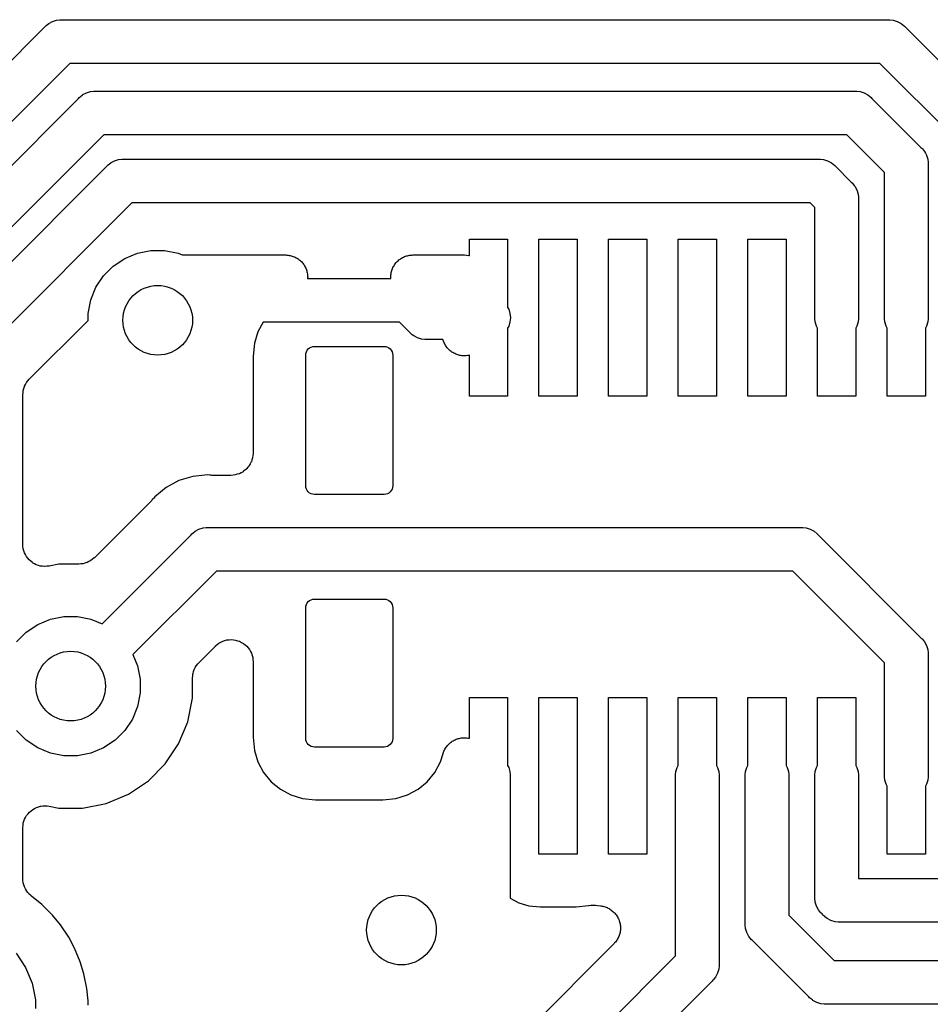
# Model space of a CAD drawing. Extents: x 59.7 to 90.8, y -72.3 to -46.6.
# Tile 7 of 10: x 70.7 to 75.9, y -52.2 to -46.6. Entities that reach past the tile are written whole.
import ezdxf

# ---------------------------------------------------------------- set-up
doc = ezdxf.new("R2010")
doc.units = 0
doc.header["$MEASUREMENT"] = 0
doc.layers.add('BLACK', color=7, linetype='CONTINUOUS')

msp = doc.modelspace()

# ---------------------------------------------------------------- linework, layer by layer
at = {"layer": 'BLACK', "linetype": 'CONTINUOUS'}
for p, q in [((68.716, -48.751), (70.851, -46.6159)), ((70.851, -46.6159), (70.8549, -46.6112)), ((70.8549, -46.6112), (70.8597, -46.6073)), ((70.8597, -46.6073), (70.874, -46.5956)), ((70.8597, -46.6073), (70.8597, -46.6073)), ((70.874, -46.5956), (70.8957, -46.584)), ((70.874, -46.5956), (70.874, -46.5956)), ((70.874, -46.5956), (70.874, -46.5956)), ((70.8957, -46.584), (70.9192, -46.5768)), ((70.9192, -46.5768), (70.9376, -46.575)), ((70.9376, -46.575), (70.9437, -46.5744)), ((70.9376, -46.575), (70.9376, -46.575)), ((70.9437, -46.5744), (70.9499, -46.575)), ((70.9499, -46.575), (75.6939, -46.575)), ((75.6939, -46.575), (75.7, -46.5744)), ((75.7, -46.5744), (75.7061, -46.575)), ((75.7061, -46.575), (75.7061, -46.575)), ((75.7061, -46.575), (75.7245, -46.5768)), ((75.7245, -46.5768), (75.7481, -46.584)), ((75.7481, -46.584), (75.7698, -46.5956)), ((75.7698, -46.5956), (75.7888, -46.6112)), ((75.7888, -46.6112), (75.7927, -46.616)), ((75.7927, -46.616), (76.2841, -47.1073)), ((70.9955, -46.825), (68.925, -48.8955)), ((75.6482, -46.825), (70.9955, -46.825)), ((76.075, -47.2518), (75.6482, -46.825)), ((71.0457, -47.0259), (71.0496, -47.0212)), ((71.0496, -47.0212), (71.0544, -47.0173)), ((71.0544, -47.0173), (71.0687, -47.0056)), ((71.0544, -47.0173), (71.0544, -47.0173)), ((71.0687, -47.0056), (71.0708, -47.0044)), ((71.0708, -47.0044), (71.0904, -46.9939)), ((71.0904, -46.9939), (71.114, -46.9868)), ((71.114, -46.9868), (71.1323, -46.985)), ((71.1323, -46.985), (71.1385, -46.9844)), ((71.1323, -46.985), (71.1323, -46.985)), ((71.1385, -46.9844), (71.1446, -46.985)), ((71.1446, -46.985), (75.5039, -46.985)), ((75.5039, -46.985), (75.51, -46.9844)), ((75.51, -46.9844), (75.5161, -46.985)), ((75.5161, -46.985), (75.5161, -46.985)), ((75.5161, -46.985), (75.5345, -46.9868)), ((75.5345, -46.9868), (75.5581, -46.9939)), ((75.5581, -46.9939), (75.5798, -47.0056)), ((75.5798, -47.0056), (75.5988, -47.0212)), ((75.5988, -47.0212), (75.6027, -47.0259)), ((69.516, -48.5557), (71.0457, -47.0259)), ((75.6027, -47.0259), (75.8841, -47.3073)), ((71.1902, -47.235), (69.725, -48.7002)), ((75.4582, -47.235), (71.1902, -47.235)), ((75.675, -47.4518), (75.4582, -47.235)), ((75.8841, -47.3073), (75.8888, -47.3112)), ((75.8888, -47.3112), (75.8927, -47.3159)), ((75.8927, -47.3159), (75.8927, -47.3159)), ((75.8927, -47.3159), (75.9044, -47.3302)), ((75.9044, -47.3302), (75.9103, -47.3411)), ((75.9103, -47.3411), (75.916, -47.3519)), ((75.916, -47.3519), (75.9232, -47.3755)), ((70.216, -48.4073), (71.2073, -47.4159)), ((71.2073, -47.4159), (71.2112, -47.4112)), ((71.2112, -47.4112), (71.2159, -47.4073)), ((71.2159, -47.4073), (71.2302, -47.3956)), ((71.2159, -47.4073), (71.2159, -47.4073)), ((71.2302, -47.3956), (71.2334, -47.3939)), ((71.2334, -47.3939), (71.2519, -47.384)), ((71.2519, -47.384), (71.2755, -47.3768)), ((71.2755, -47.3768), (71.2939, -47.375)), ((71.2939, -47.375), (71.3, -47.3744)), ((71.2939, -47.375), (71.2939, -47.375)), ((71.3, -47.3744), (71.3061, -47.375)), ((71.3061, -47.375), (75.2939, -47.375)), ((75.2939, -47.375), (75.3, -47.3744)), ((75.3, -47.3744), (75.3061, -47.375)), ((75.3061, -47.375), (75.3061, -47.375)), ((75.3061, -47.375), (75.3245, -47.3768)), ((75.3245, -47.3768), (75.3481, -47.384)), ((75.3481, -47.384), (75.3698, -47.3956)), ((75.3698, -47.3956), (75.3888, -47.4112)), ((75.3888, -47.4112), (75.3927, -47.416)), ((75.3927, -47.416), (75.4841, -47.5073)), ((75.9232, -47.3755), (75.925, -47.3939)), ((75.925, -47.3939), (75.925, -47.3939)), ((75.925, -47.3939), (75.9256, -47.4)), ((75.9256, -47.4), (75.925, -47.4061)), ((75.925, -47.4061), (75.925, -48.2911)), ((75.675, -48.2911), (75.675, -47.4518)), ((75.4841, -47.5073), (75.4888, -47.5112)), ((75.4888, -47.5112), (75.4927, -47.5159)), ((75.4927, -47.5159), (75.4927, -47.5159)), ((75.4927, -47.5159), (75.5006, -47.5256)), ((75.5006, -47.5256), (75.5044, -47.5302)), ((75.5044, -47.5302), (75.516, -47.5519)), ((75.516, -47.5519), (75.5232, -47.5755)), ((75.5232, -47.5755), (75.525, -47.5939)), ((71.3518, -47.625), (70.425, -48.5518)), ((75.2482, -47.625), (71.3518, -47.625)), ((75.275, -47.6518), (75.2482, -47.625)), ((75.525, -47.5939), (75.525, -47.5939)), ((75.525, -47.5939), (75.5256, -47.6)), ((75.5256, -47.6), (75.525, -47.6061)), ((75.525, -47.6061), (75.525, -48.2911)), ((75.275, -48.2911), (75.275, -47.6518)), ((73.29, -47.9286), (73.29, -47.835)), ((73.29, -47.835), (73.51, -47.835)), ((73.51, -47.835), (73.51, -48.2256)), ((73.69, -48.735), (73.69, -47.835)), ((73.69, -47.835), (73.91, -47.835)), ((73.91, -47.835), (73.91, -48.735)), ((74.09, -48.735), (74.09, -47.835)), ((74.09, -47.835), (74.31, -47.835)), ((74.31, -47.835), (74.31, -48.735)), ((74.49, -48.735), (74.49, -47.835)), ((74.49, -47.835), (74.71, -47.835)), ((74.71, -47.835), (74.71, -48.735)), ((74.89, -48.735), (74.89, -47.835)), ((74.89, -47.835), (75.11, -47.835)), ((75.11, -47.835), (75.11, -48.735)), ((71.3105, -47.9455), (71.3833, -47.9154)), ((71.3833, -47.9154), (71.4606, -47.9)), ((71.4606, -47.9), (71.5394, -47.9)), ((71.5394, -47.9), (71.6167, -47.9154)), ((71.6167, -47.9154), (71.6399, -47.925)), ((71.6399, -47.925), (72.2345, -47.925)), ((72.2345, -47.925), (72.2362, -47.925)), ((72.2362, -47.925), (72.2423, -47.9257)), ((72.2423, -47.9257), (72.2485, -47.9258)), ((72.2485, -47.9258), (72.2546, -47.9271)), ((72.2546, -47.9271), (72.2609, -47.9278)), ((72.2609, -47.9278), (72.2667, -47.9296)), ((72.929, -47.9304), (72.935, -47.9292)), ((72.935, -47.9292), (72.9409, -47.9274)), ((72.9409, -47.9274), (72.9471, -47.9268)), ((72.9471, -47.9268), (72.9533, -47.9256)), ((72.9533, -47.9256), (72.9594, -47.9256)), ((72.9594, -47.9256), (72.9655, -47.925)), ((72.9655, -47.925), (73.2609, -47.925)), ((73.2609, -47.925), (73.2618, -47.925)), ((73.2618, -47.925), (73.2618, -47.925)), ((73.2618, -47.925), (73.2619, -47.925)), ((73.2619, -47.925), (73.2627, -47.925)), ((73.2627, -47.925), (73.2746, -47.9263)), ((73.2746, -47.9263), (73.2865, -47.9276)), ((73.2865, -47.9276), (73.2869, -47.9277)), ((73.2869, -47.9277), (73.2873, -47.9278)), ((73.2873, -47.9278), (73.29, -47.9286)), ((71.245, -47.9893), (71.3105, -47.9455)), ((72.2667, -47.9296), (72.2727, -47.9309)), ((72.2727, -47.9309), (72.2785, -47.9334)), ((72.2785, -47.9334), (72.2845, -47.9353)), ((72.2845, -47.9353), (72.2899, -47.9382)), ((72.2899, -47.9382), (72.2955, -47.9406)), ((72.2955, -47.9406), (72.3007, -47.9442)), ((72.3007, -47.9442), (72.3062, -47.9472)), ((72.3062, -47.9472), (72.3109, -47.9512)), ((72.3109, -47.9512), (72.316, -47.9546)), ((72.316, -47.9546), (72.3204, -47.9591)), ((72.3204, -47.9591), (72.3252, -47.9631)), ((72.3252, -47.9631), (72.3291, -47.9679)), ((72.3291, -47.9679), (72.3333, -47.9723)), ((72.3333, -47.9723), (72.3368, -47.9776)), ((72.3368, -47.9776), (72.3407, -47.9825)), ((72.3407, -47.9825), (72.3436, -47.9879)), ((72.8573, -47.9864), (72.8602, -47.981)), ((72.8602, -47.981), (72.8642, -47.9761)), ((72.8642, -47.9761), (72.8678, -47.9709)), ((72.8678, -47.9709), (72.8721, -47.9666)), ((72.8721, -47.9666), (72.876, -47.9619)), ((72.876, -47.9619), (72.8809, -47.9579)), ((72.8809, -47.9579), (72.8854, -47.9535)), ((72.8854, -47.9535), (72.8905, -47.9501)), ((72.8905, -47.9501), (72.8952, -47.9462)), ((72.8952, -47.9462), (72.9008, -47.9433)), ((72.9008, -47.9433), (72.906, -47.9398)), ((72.906, -47.9398), (72.9117, -47.9375)), ((72.9117, -47.9375), (72.9171, -47.9346)), ((72.9171, -47.9346), (72.9232, -47.9328)), ((72.9232, -47.9328), (72.929, -47.9304)), ((71.1893, -48.045), (71.245, -47.9893)), ((72.3436, -47.9879), (72.3469, -47.993)), ((72.3469, -47.993), (72.3493, -47.9988)), ((72.3493, -47.9988), (72.3522, -48.0044)), ((72.3522, -48.0044), (72.354, -48.0103)), ((72.354, -48.0103), (72.3563, -48.016)), ((72.3563, -48.016), (72.3574, -48.0222)), ((72.3574, -48.0222), (72.3592, -48.0282)), ((72.3592, -48.0282), (72.3598, -48.0343)), ((72.3598, -48.0343), (72.3609, -48.0403)), ((72.3609, -48.0403), (72.3609, -48.0466)), ((72.8392, -48.0386), (72.8405, -48.0326)), ((72.8392, -48.0448), (72.8392, -48.0386)), ((72.8405, -48.0326), (72.8411, -48.0265)), ((72.8411, -48.0265), (72.843, -48.0204)), ((72.843, -48.0204), (72.8443, -48.0143)), ((72.8443, -48.0143), (72.8466, -48.0086)), ((72.8466, -48.0086), (72.8484, -48.0028)), ((72.8484, -48.0028), (72.8514, -47.9972)), ((72.8514, -47.9972), (72.8539, -47.9915)), ((72.8539, -47.9915), (72.8573, -47.9864)), ((71.1455, -48.1105), (71.1893, -48.045)), ((72.3615, -48.0529), (72.3608, -48.059)), ((72.3608, -48.059), (72.3608, -48.06)), ((72.3608, -48.06), (72.8391, -48.06)), ((72.3609, -48.0466), (72.3615, -48.0529)), ((72.8385, -48.0511), (72.8392, -48.0448)), ((72.8391, -48.0572), (72.8385, -48.0511)), ((72.8391, -48.06), (72.8391, -48.0572)), ((71.1154, -48.1833), (71.1455, -48.1105)), ((71.1, -48.2606), (71.1154, -48.1833)), ((71.1, -48.301), (71.1, -48.2606)), ((73.51, -48.2256), (73.516, -48.2369)), ((73.516, -48.2369), (73.5232, -48.2605)), ((73.5232, -48.2605), (73.5256, -48.285)), ((70.7622, -48.6388), (71.1, -48.301)), ((72.105, -48.31), (72.0753, -48.3655)), ((72.8882, -48.31), (72.105, -48.31)), ((72.9473, -48.3691), (72.8882, -48.31)), ((73.5232, -48.3095), (73.516, -48.3331)), ((73.5256, -48.285), (73.5232, -48.3095)), ((75.2768, -48.3095), (75.275, -48.2911)), ((75.284, -48.3331), (75.2768, -48.3095)), ((75.5232, -48.3095), (75.516, -48.3331)), ((75.525, -48.2911), (75.5232, -48.3095)), ((75.6768, -48.3095), (75.675, -48.2911)), ((75.684, -48.3331), (75.6768, -48.3095)), ((75.9232, -48.3095), (75.916, -48.3331)), ((75.925, -48.2911), (75.9232, -48.3095)), ((72.0753, -48.3655), (72.0553, -48.4314)), ((72.9512, -48.3738), (72.9473, -48.3691)), ((72.9559, -48.3777), (72.9512, -48.3738)), ((72.9623, -48.3829), (72.9559, -48.3777)), ((72.9559, -48.3777), (72.9559, -48.3777)), ((73.516, -48.3331), (73.51, -48.3444)), ((73.51, -48.3444), (73.51, -48.735)), ((75.29, -48.3444), (75.284, -48.3331)), ((75.29, -48.735), (75.29, -48.3444)), ((75.516, -48.3331), (75.51, -48.3444)), ((75.51, -48.3444), (75.51, -48.735)), ((75.69, -48.3444), (75.684, -48.3331)), ((75.69, -48.735), (75.69, -48.3444)), ((75.916, -48.3331), (75.91, -48.3444)), ((75.91, -48.3444), (75.91, -48.735)), ((72.0553, -48.4314), (72.0479, -48.5062)), ((72.9702, -48.3894), (72.9623, -48.3829)), ((72.9919, -48.401), (72.9702, -48.3894)), ((73.0155, -48.4082), (72.9919, -48.401)), ((73.0339, -48.41), (73.0155, -48.4082)), ((73.04, -48.4106), (73.0339, -48.41)), ((73.0339, -48.41), (73.0339, -48.41)), ((73.0461, -48.41), (73.04, -48.4106)), ((73.1382, -48.41), (73.0461, -48.41)), ((73.1394, -48.414), (73.1382, -48.41)), ((73.1417, -48.4196), (73.1394, -48.414)), ((73.1435, -48.4255), (73.1417, -48.4196)), ((73.1465, -48.4311), (73.1435, -48.4255)), ((73.1489, -48.4369), (73.1465, -48.4311)), ((73.1523, -48.442), (73.1489, -48.4369)), ((72.35, -48.5), (72.351, -48.4902)), ((72.351, -48.4902), (72.3538, -48.4809)), ((72.3538, -48.4809), (72.3584, -48.4722)), ((72.3584, -48.4722), (72.3646, -48.4646)), ((72.3646, -48.4646), (72.3722, -48.4584)), ((72.3722, -48.4584), (72.3809, -48.4538)), ((72.3809, -48.4538), (72.3902, -48.451)), ((72.3902, -48.451), (72.4, -48.45)), ((72.4, -48.45), (72.8, -48.45)), ((72.8, -48.45), (72.8098, -48.451)), ((72.8098, -48.451), (72.8191, -48.4538)), ((72.8191, -48.4538), (72.8278, -48.4584)), ((72.8278, -48.4584), (72.8354, -48.4646)), ((72.8354, -48.4646), (72.8416, -48.4722)), ((72.8416, -48.4722), (72.8462, -48.4809)), ((72.8462, -48.4809), (72.849, -48.4902)), ((72.849, -48.4902), (72.85, -48.5)), ((73.1552, -48.4474), (73.1523, -48.442)), ((73.1591, -48.4523), (73.1552, -48.4474)), ((73.1626, -48.4575), (73.1591, -48.4523)), ((73.1669, -48.4618), (73.1626, -48.4575)), ((73.1708, -48.4666), (73.1669, -48.4618)), ((73.1757, -48.4706), (73.1708, -48.4666)), ((73.1801, -48.4751), (73.1757, -48.4706)), ((73.1852, -48.4785), (73.1801, -48.4751)), ((73.1899, -48.4824), (73.1852, -48.4785)), ((73.1955, -48.4854), (73.1899, -48.4824)), ((73.2007, -48.4889), (73.1955, -48.4854)), ((73.2063, -48.4913), (73.2007, -48.4889)), ((73.2117, -48.4942), (73.2063, -48.4913)), ((73.2177, -48.496), (73.2117, -48.4942)), ((72.0479, -48.5062), (72.0479, -49.063)), ((72.35, -49.25), (72.35, -48.5)), ((72.85, -48.5), (72.85, -49.25)), ((73.2235, -48.4985), (73.2177, -48.496)), ((73.2295, -48.4997), (73.2235, -48.4985)), ((73.2354, -48.5015), (73.2295, -48.4997)), ((73.2417, -48.5022), (73.2354, -48.5015)), ((73.2478, -48.5034), (73.2417, -48.5022)), ((73.254, -48.5035), (73.2478, -48.5034)), ((73.26, -48.5041), (73.254, -48.5035)), ((73.2663, -48.5035), (73.26, -48.5041)), ((73.2726, -48.5036), (73.2663, -48.5035)), ((73.2786, -48.5024), (73.2726, -48.5036)), ((73.2847, -48.5019), (73.2786, -48.5024)), ((73.29, -48.5003), (73.2847, -48.5019)), ((73.29, -48.735), (73.29, -48.5003)), ((70.7409, -48.6683), (70.7465, -48.658)), ((70.7465, -48.658), (70.7469, -48.6575)), ((70.7469, -48.6575), (70.7472, -48.6569)), ((70.7472, -48.6569), (70.7548, -48.6479)), ((70.7548, -48.6479), (70.7622, -48.6388)), ((70.725, -48.7269), (70.7263, -48.7152)), ((70.7263, -48.7152), (70.7275, -48.7035)), ((70.7275, -48.7035), (70.7277, -48.7029)), ((70.7277, -48.7029), (70.7278, -48.7022)), ((70.7278, -48.7022), (70.7313, -48.691)), ((70.7313, -48.691), (70.7348, -48.6798)), ((70.7348, -48.6798), (70.7351, -48.6793)), ((70.7351, -48.6793), (70.7353, -48.6786)), ((70.7353, -48.6786), (70.7409, -48.6683)), ((70.725, -48.7282), (70.725, -48.7269)), ((70.725, -48.7286), (70.725, -48.7282)), ((70.725, -48.7282), (70.725, -48.7282)), ((70.725, -48.7282), (70.725, -48.7282)), ((70.725, -49.5862), (70.725, -48.7286)), ((73.51, -48.735), (73.29, -48.735)), ((73.91, -48.735), (73.69, -48.735)), ((74.31, -48.735), (74.09, -48.735)), ((74.71, -48.735), (74.49, -48.735)), ((75.11, -48.735), (74.89, -48.735)), ((75.51, -48.735), (75.29, -48.735)), ((75.91, -48.735), (75.69, -48.735)), ((72.0377, -49.113), (72.0319, -49.1234)), ((72.0378, -49.1126), (72.0377, -49.113)), ((72.038, -49.1122), (72.0378, -49.1126)), ((72.0415, -49.1008), (72.038, -49.1122)), ((72.0452, -49.0894), (72.0415, -49.1008)), ((72.0453, -49.0885), (72.0452, -49.089)), ((72.0452, -49.089), (72.0452, -49.0894)), ((72.0466, -49.0767), (72.0453, -49.0885)), ((72.0479, -49.0648), (72.0466, -49.0767)), ((72.0479, -49.063), (72.0479, -49.0638)), ((72.0479, -49.0638), (72.0479, -49.0639)), ((72.0479, -49.0639), (72.0479, -49.0639)), ((72.0479, -49.0639), (72.0479, -49.0648)), ((71.9905, -49.1693), (71.9799, -49.1748)), ((71.9908, -49.169), (71.9905, -49.1693)), ((71.9912, -49.1688), (71.9908, -49.169)), ((72.0005, -49.1612), (71.9912, -49.1688)), ((72.0098, -49.1537), (72.0005, -49.1612)), ((72.0101, -49.1534), (72.0098, -49.1537)), ((72.0104, -49.1531), (72.0101, -49.1534)), ((72.0181, -49.1439), (72.0104, -49.1531)), ((72.0257, -49.1347), (72.0181, -49.1439)), ((72.0259, -49.1344), (72.0257, -49.1347)), ((72.0262, -49.134), (72.0259, -49.1344)), ((72.0319, -49.1234), (72.0262, -49.134)), ((71.6216, -49.2204), (71.5478, -49.2599)), ((71.7017, -49.1961), (71.6216, -49.2204)), ((71.7703, -49.1894), (71.7017, -49.1961)), ((71.785, -49.1879), (71.7703, -49.1894)), ((71.7997, -49.1894), (71.785, -49.1879)), ((71.805, -49.1894), (71.7997, -49.1894)), ((71.8103, -49.19), (71.805, -49.1894)), ((71.8121, -49.19), (71.8103, -49.19)), ((71.9209, -49.19), (71.8121, -49.19)), ((71.9328, -49.1888), (71.9209, -49.19)), ((71.9447, -49.1877), (71.9328, -49.1888)), ((71.9452, -49.1876), (71.9447, -49.1877)), ((71.9456, -49.1876), (71.9452, -49.1876)), ((71.9571, -49.1841), (71.9456, -49.1876)), ((71.9685, -49.1807), (71.9571, -49.1841)), ((71.9689, -49.1805), (71.9685, -49.1807)), ((71.9693, -49.1804), (71.9689, -49.1805)), ((71.9799, -49.1748), (71.9693, -49.1804)), ((71.5478, -49.2599), (71.483, -49.313)), ((72.351, -49.2598), (72.35, -49.25)), ((72.3538, -49.2691), (72.351, -49.2598)), ((72.3584, -49.2778), (72.3538, -49.2691)), ((72.3646, -49.2854), (72.3584, -49.2778)), ((72.3722, -49.2916), (72.3646, -49.2854)), ((72.8354, -49.2854), (72.8278, -49.2916)), ((72.8416, -49.2778), (72.8354, -49.2854)), ((72.8462, -49.2691), (72.8416, -49.2778)), ((72.849, -49.2598), (72.8462, -49.2691)), ((72.85, -49.25), (72.849, -49.2598)), ((71.4653, -49.3336), (71.1362, -49.6628)), ((71.4687, -49.3295), (71.4653, -49.3336)), ((71.4726, -49.3258), (71.4687, -49.3295)), ((71.4737, -49.3244), (71.4726, -49.3258)), ((71.483, -49.313), (71.4737, -49.3244)), ((72.3809, -49.2962), (72.3722, -49.2916)), ((72.3902, -49.299), (72.3809, -49.2962)), ((72.4, -49.3), (72.3902, -49.299)), ((72.8, -49.3), (72.4, -49.3)), ((72.8098, -49.299), (72.8, -49.3)), ((72.8191, -49.2962), (72.8098, -49.299)), ((72.8278, -49.2916), (72.8191, -49.2962)), ((71.702, -49.5214), (71.7152, -49.5106)), ((71.7152, -49.5106), (71.7369, -49.4989)), ((71.7369, -49.4989), (71.7605, -49.4918)), ((71.7605, -49.4918), (71.7789, -49.49)), ((71.7789, -49.49), (71.785, -49.4894)), ((71.7789, -49.49), (71.7789, -49.49)), ((71.785, -49.4894), (71.7911, -49.49)), ((71.7911, -49.49), (75.1939, -49.49)), ((75.1939, -49.49), (75.2, -49.4894)), ((75.2, -49.4894), (75.2061, -49.49)), ((75.2061, -49.49), (75.2061, -49.49)), ((75.2061, -49.49), (75.2245, -49.4918)), ((75.2245, -49.4918), (75.2481, -49.4989)), ((75.2481, -49.4989), (75.2698, -49.5106)), ((75.2698, -49.5106), (75.2888, -49.5262)), ((71.1811, -50.0421), (71.6923, -49.5309)), ((71.6923, -49.5309), (71.6962, -49.5262)), ((71.6962, -49.5262), (71.702, -49.5214)), ((75.2888, -49.5262), (75.2927, -49.5309)), ((75.2927, -49.5309), (75.8841, -50.1223)), ((70.7262, -49.598), (70.725, -49.5862)), ((70.7273, -49.6101), (70.7262, -49.598)), ((70.7274, -49.6105), (70.7273, -49.6101)), ((70.7274, -49.6109), (70.7274, -49.6105)), ((70.7309, -49.6224), (70.7274, -49.6109)), ((70.7343, -49.6339), (70.7309, -49.6224)), ((70.7345, -49.6343), (70.7343, -49.6339)), ((70.7346, -49.6346), (70.7345, -49.6343)), ((70.7403, -49.6453), (70.7346, -49.6346)), ((70.7458, -49.6559), (70.7403, -49.6453)), ((70.746, -49.6562), (70.7458, -49.6559)), ((70.7462, -49.6565), (70.746, -49.6562)), ((70.7538, -49.6659), (70.7462, -49.6565)), ((70.7613, -49.6752), (70.7538, -49.6659)), ((70.7616, -49.6754), (70.7613, -49.6752)), ((70.7619, -49.6757), (70.7616, -49.6754)), ((70.7711, -49.6834), (70.7619, -49.6757)), ((71.1155, -49.6795), (71.1051, -49.6849)), ((71.116, -49.6791), (71.1155, -49.6795)), ((71.1166, -49.6788), (71.116, -49.6791)), ((71.1257, -49.6714), (71.1166, -49.6788)), ((71.1349, -49.664), (71.1257, -49.6714)), ((71.1358, -49.6631), (71.1349, -49.664)), ((71.1359, -49.6631), (71.1358, -49.6631)), ((71.1358, -49.6631), (71.1358, -49.6631)), ((71.1362, -49.6628), (71.1359, -49.6631)), ((70.7803, -49.6911), (70.7711, -49.6834)), ((70.7807, -49.6913), (70.7803, -49.6911)), ((70.781, -49.6915), (70.7807, -49.6913)), ((70.7915, -49.6972), (70.781, -49.6915)), ((70.8021, -49.703), (70.7915, -49.6972)), ((70.8024, -49.7031), (70.8021, -49.703)), ((70.8028, -49.7033), (70.8024, -49.7031)), ((70.8143, -49.7069), (70.8028, -49.7033)), ((70.8257, -49.7105), (70.8143, -49.7069)), ((70.8261, -49.7105), (70.8257, -49.7105)), ((70.8265, -49.7106), (70.8261, -49.7105)), ((70.8384, -49.7119), (70.8265, -49.7106)), ((70.8503, -49.7132), (70.8384, -49.7119)), ((70.8507, -49.7132), (70.8503, -49.7132)), ((70.8511, -49.7132), (70.8507, -49.7132)), ((70.863, -49.7122), (70.8511, -49.7132)), ((70.875, -49.7111), (70.863, -49.7122)), ((70.8758, -49.711), (70.875, -49.7111)), ((70.8768, -49.7108), (70.8758, -49.711)), ((70.8758, -49.711), (70.8758, -49.711)), ((70.8758, -49.711), (70.8758, -49.711)), ((70.9311, -49.7), (70.8768, -49.7108)), ((71.0464, -49.7), (70.9311, -49.7)), ((71.058, -49.6989), (71.0464, -49.7)), ((71.0697, -49.6978), (71.058, -49.6989)), ((71.0704, -49.6976), (71.0697, -49.6978)), ((71.071, -49.6976), (71.0704, -49.6976)), ((71.0822, -49.6942), (71.071, -49.6976)), ((71.0935, -49.6909), (71.0822, -49.6942)), ((71.0941, -49.6906), (71.0935, -49.6909)), ((71.0948, -49.6904), (71.0941, -49.6906)), ((71.1051, -49.6849), (71.0948, -49.6904)), ((71.8368, -49.74), (71.3579, -50.2189)), ((75.1482, -49.74), (71.8368, -49.74)), ((75.675, -50.2668), (75.1482, -49.74)), ((72.3722, -49.9084), (72.3809, -49.9038)), ((72.3809, -49.9038), (72.3902, -49.901)), ((72.3902, -49.901), (72.4, -49.9)), ((72.4, -49.9), (72.8, -49.9)), ((72.8, -49.9), (72.8098, -49.901)), ((72.8098, -49.901), (72.8191, -49.9038)), ((72.8191, -49.9038), (72.8278, -49.9084)), ((72.35, -49.95), (72.351, -49.9402)), ((72.35, -50.7), (72.35, -49.95)), ((72.351, -49.9402), (72.3538, -49.9309)), ((72.3538, -49.9309), (72.3584, -49.9222)), ((72.3584, -49.9222), (72.3646, -49.9146)), ((72.3646, -49.9146), (72.3722, -49.9084)), ((72.8278, -49.9084), (72.8354, -49.9146)), ((72.8354, -49.9146), (72.8416, -49.9222)), ((72.8416, -49.9222), (72.8462, -49.9309)), ((72.8462, -49.9309), (72.849, -49.9402)), ((72.849, -49.9402), (72.85, -49.95)), ((72.85, -49.95), (72.85, -50.7)), ((70.8105, -50.0455), (70.8833, -50.0154)), ((70.8833, -50.0154), (70.9606, -50)), ((70.9606, -50), (71.0394, -50)), ((71.0394, -50), (71.1167, -50.0154)), ((71.1167, -50.0154), (71.1811, -50.0421)), ((70.745, -50.0893), (70.8105, -50.0455)), ((70.6893, -50.145), (70.745, -50.0893)), ((71.9098, -50.1338), (71.9218, -50.1327)), ((71.9218, -50.1327), (71.922, -50.1327)), ((71.922, -50.1327), (71.9223, -50.1327)), ((71.9223, -50.1327), (71.9345, -50.134)), ((75.8841, -50.1223), (75.8888, -50.1262)), ((75.8888, -50.1262), (75.8927, -50.1309)), ((75.8927, -50.1309), (75.8927, -50.1309)), ((75.8927, -50.1309), (75.8991, -50.1387)), ((71.7372, -50.2638), (71.8311, -50.1699)), ((71.8311, -50.1699), (71.8321, -50.169)), ((71.8321, -50.169), (71.8324, -50.1687)), ((71.8321, -50.169), (71.8321, -50.169)), ((71.8321, -50.169), (71.8321, -50.169)), ((71.8324, -50.1687), (71.842, -50.161)), ((71.842, -50.161), (71.8514, -50.1534)), ((71.8514, -50.1534), (71.8516, -50.1533)), ((71.8516, -50.1533), (71.8518, -50.1532)), ((71.8518, -50.1532), (71.8627, -50.1475)), ((71.8627, -50.1475), (71.8734, -50.142)), ((71.8734, -50.142), (71.8736, -50.1419)), ((71.8736, -50.1419), (71.8738, -50.1418)), ((71.8738, -50.1418), (71.8856, -50.1384)), ((71.8856, -50.1384), (71.8971, -50.135)), ((71.8971, -50.135), (71.8974, -50.1349)), ((71.8974, -50.1349), (71.8976, -50.1349)), ((71.8976, -50.1349), (71.9098, -50.1338)), ((71.9345, -50.134), (71.9465, -50.1353)), ((71.9465, -50.1353), (71.9467, -50.1354)), ((71.9467, -50.1354), (71.9469, -50.1354)), ((71.9469, -50.1354), (71.9586, -50.1391)), ((71.9586, -50.1391), (71.9701, -50.1426)), ((71.9701, -50.1426), (71.9703, -50.1427)), ((71.9703, -50.1427), (71.9706, -50.1428)), ((71.9706, -50.1428), (71.9812, -50.1486)), ((71.9812, -50.1486), (71.992, -50.1544)), ((71.992, -50.1544), (71.9921, -50.1546)), ((71.9921, -50.1546), (71.9923, -50.1547)), ((71.9923, -50.1547), (72.0017, -50.1625)), ((72.0017, -50.1625), (72.011, -50.1702)), ((72.011, -50.1702), (72.0112, -50.1704)), ((72.0112, -50.1704), (72.0114, -50.1705)), ((72.0114, -50.1705), (72.0191, -50.18)), ((72.0191, -50.18), (72.0267, -50.1894)), ((72.0267, -50.1894), (72.0268, -50.1896)), ((72.0268, -50.1896), (72.027, -50.1898)), ((72.027, -50.1898), (72.0327, -50.2007)), ((75.8991, -50.1387), (75.9044, -50.1452)), ((75.9044, -50.1452), (75.916, -50.1669)), ((75.916, -50.1669), (75.9232, -50.1905)), ((71.3579, -50.2189), (71.3846, -50.2833)), ((72.0327, -50.2007), (72.0384, -50.2113)), ((72.0384, -50.2113), (72.0384, -50.2115)), ((72.0384, -50.2115), (72.0385, -50.2117)), ((72.0385, -50.2117), (72.0421, -50.2236)), ((72.0421, -50.2236), (72.0455, -50.235)), ((72.0455, -50.235), (72.0455, -50.2353)), ((72.0455, -50.2353), (72.0456, -50.2355)), ((72.0456, -50.2355), (72.0468, -50.2477)), ((75.9232, -50.1905), (75.925, -50.2089)), ((75.925, -50.2089), (75.925, -50.2089)), ((75.925, -50.2089), (75.9256, -50.215)), ((75.9256, -50.215), (75.925, -50.2211)), ((75.925, -50.2211), (75.925, -50.9211)), ((71.3846, -50.2833), (71.4, -50.3606)), ((71.7103, -50.3036), (71.7159, -50.2933)), ((71.7159, -50.2933), (71.7215, -50.283)), ((71.7215, -50.283), (71.7219, -50.2825)), ((71.7219, -50.2825), (71.7222, -50.2819)), ((71.7222, -50.2819), (71.7297, -50.2729)), ((71.7297, -50.2729), (71.7372, -50.2638)), ((72.0468, -50.2477), (72.0479, -50.2597)), ((72.0479, -50.2597), (72.0479, -50.6938)), ((75.675, -50.9211), (75.675, -50.2668)), ((71.7, -50.3519), (71.7013, -50.3402)), ((71.7, -50.3532), (71.7, -50.3519)), ((71.7, -50.3536), (71.7, -50.3532)), ((71.7, -50.3532), (71.7, -50.3532)), ((71.7, -50.3532), (71.7, -50.3532)), ((71.7, -50.4689), (71.7, -50.3536)), ((71.7013, -50.3402), (71.7025, -50.3285)), ((71.7025, -50.3285), (71.7027, -50.3279)), ((71.7027, -50.3279), (71.7028, -50.3272)), ((71.7028, -50.3272), (71.7063, -50.316)), ((71.7063, -50.316), (71.7098, -50.3048)), ((71.7098, -50.3048), (71.7101, -50.3043)), ((71.7101, -50.3043), (71.7103, -50.3036)), ((71.4, -50.3606), (71.4, -50.4394)), ((71.4, -50.4394), (71.3846, -50.5167)), ((71.6731, -50.6042), (71.7, -50.4689)), ((73.29, -50.6996), (73.29, -50.465)), ((73.29, -50.465), (73.51, -50.465)), ((73.51, -50.465), (73.51, -50.8556)), ((73.69, -51.365), (73.69, -50.465)), ((73.69, -50.465), (73.91, -50.465)), ((73.91, -50.465), (73.91, -51.365)), ((74.09, -51.365), (74.09, -50.465)), ((74.09, -50.465), (74.31, -50.465)), ((74.31, -50.465), (74.31, -51.365)), ((74.49, -50.8556), (74.49, -50.465)), ((74.49, -50.465), (74.71, -50.465)), ((74.71, -50.465), (74.71, -50.8556)), ((74.89, -50.8556), (74.89, -50.465)), ((74.89, -50.465), (75.11, -50.465)), ((75.11, -50.465), (75.11, -50.8556)), ((75.29, -50.8556), (75.29, -50.465)), ((75.29, -50.465), (75.51, -50.465)), ((75.51, -50.465), (75.51, -50.8556)), ((71.3846, -50.5167), (71.3545, -50.5895)), ((71.3545, -50.5895), (71.3107, -50.655)), ((71.6203, -50.7316), (71.6731, -50.6042)), ((70.745, -50.7107), (70.6893, -50.655)), ((71.3107, -50.655), (71.255, -50.7107)), ((72.0479, -50.6938), (72.0553, -50.7686)), ((73.2313, -50.6999), (73.2371, -50.6981)), ((73.2371, -50.6981), (73.2434, -50.6976)), ((73.2434, -50.6976), (73.2496, -50.6964)), ((73.2496, -50.6964), (73.2557, -50.6964)), ((73.2557, -50.6964), (73.2618, -50.6959)), ((73.2618, -50.6959), (73.2681, -50.6966)), ((73.2681, -50.6966), (73.2744, -50.6966)), ((73.2744, -50.6966), (73.2804, -50.6978)), ((73.2804, -50.6978), (73.2865, -50.6985)), ((73.2865, -50.6985), (73.29, -50.6996)), ((70.8105, -50.7545), (70.745, -50.7107)), ((70.8833, -50.7846), (70.8105, -50.7545)), ((71.1895, -50.7545), (71.1167, -50.7846)), ((71.255, -50.7107), (71.1895, -50.7545)), ((71.5437, -50.8462), (71.6203, -50.7316)), ((72.351, -50.7098), (72.35, -50.7)), ((72.3538, -50.7191), (72.351, -50.7098)), ((72.3584, -50.7278), (72.3538, -50.7191)), ((72.3646, -50.7354), (72.3584, -50.7278)), ((72.3722, -50.7416), (72.3646, -50.7354)), ((72.3809, -50.7462), (72.3722, -50.7416)), ((72.3902, -50.749), (72.3809, -50.7462)), ((72.4, -50.75), (72.3902, -50.749)), ((72.8, -50.75), (72.4, -50.75)), ((72.8098, -50.749), (72.8, -50.75)), ((72.8191, -50.7462), (72.8098, -50.749)), ((72.8278, -50.7416), (72.8191, -50.7462)), ((72.8354, -50.7354), (72.8278, -50.7416)), ((72.8416, -50.7278), (72.8354, -50.7354)), ((72.8462, -50.7191), (72.8416, -50.7278)), ((72.849, -50.7098), (72.8462, -50.7191)), ((72.85, -50.7), (72.849, -50.7098)), ((73.1532, -50.7565), (73.1561, -50.7511)), ((73.1561, -50.7511), (73.1602, -50.7463)), ((73.1602, -50.7463), (73.1638, -50.7411)), ((73.1638, -50.7411), (73.1681, -50.7368)), ((73.1681, -50.7368), (73.1721, -50.7322)), ((73.1721, -50.7322), (73.177, -50.7282)), ((73.177, -50.7282), (73.1815, -50.7238)), ((73.1815, -50.7238), (73.1866, -50.7205)), ((73.1866, -50.7205), (73.1914, -50.7166)), ((73.1914, -50.7166), (73.197, -50.7137)), ((73.197, -50.7137), (73.2022, -50.7103)), ((73.2022, -50.7103), (73.2079, -50.708)), ((73.2079, -50.708), (73.2134, -50.7051)), ((73.2134, -50.7051), (73.2194, -50.7034)), ((73.2194, -50.7034), (73.2252, -50.701)), ((73.2252, -50.701), (73.2313, -50.6999)), ((70.9606, -50.8), (70.8833, -50.7846)), ((71.0394, -50.8), (70.9606, -50.8)), ((71.1167, -50.7846), (71.0394, -50.8)), ((72.0553, -50.7686), (72.0753, -50.8345)), ((73.1247, -50.8345), (73.1394, -50.786)), ((73.1394, -50.786), (73.1399, -50.7843)), ((73.1399, -50.7843), (73.1424, -50.7787)), ((73.1424, -50.7787), (73.1442, -50.7729)), ((73.1442, -50.7729), (73.1472, -50.7673)), ((73.1472, -50.7673), (73.1497, -50.7616)), ((73.1497, -50.7616), (73.1532, -50.7565)), ((71.4462, -50.9437), (71.5437, -50.8462)), ((72.0753, -50.8345), (72.1078, -50.8953)), ((73.0922, -50.8953), (73.1247, -50.8345)), ((73.51, -50.8556), (73.516, -50.8669)), ((73.516, -50.8669), (73.5232, -50.8905)), ((74.4768, -50.8905), (74.484, -50.8669)), ((74.484, -50.8669), (74.49, -50.8556)), ((74.71, -50.8556), (74.716, -50.8669)), ((74.716, -50.8669), (74.7232, -50.8905)), ((74.8768, -50.8905), (74.884, -50.8669)), ((74.884, -50.8669), (74.89, -50.8556)), ((75.11, -50.8556), (75.116, -50.8669)), ((75.116, -50.8669), (75.1232, -50.8905)), ((75.2768, -50.8905), (75.284, -50.8669)), ((75.284, -50.8669), (75.29, -50.8556)), ((75.51, -50.8556), (75.516, -50.8669)), ((75.516, -50.8669), (75.5232, -50.8905)), ((72.1078, -50.8953), (72.1515, -50.9485)), ((73.0485, -50.9485), (73.0922, -50.8953)), ((73.5232, -50.8905), (73.525, -50.9089)), ((73.525, -50.9089), (73.525, -51.617)), ((74.475, -50.9089), (74.4768, -50.8905)), ((74.475, -51.9482), (74.475, -50.9089)), ((74.7232, -50.8905), (74.725, -50.9089)), ((74.725, -50.9089), (74.725, -51.9939)), ((74.875, -50.9089), (74.8768, -50.8905)), ((74.875, -51.7604), (74.875, -50.9089)), ((75.1232, -50.8905), (75.125, -50.9089)), ((75.125, -50.9089), (75.125, -51.7148)), ((75.275, -50.9089), (75.2768, -50.8905)), ((75.275, -51.6089), (75.275, -50.9089)), ((75.5232, -50.8905), (75.525, -50.9089)), ((75.525, -50.9089), (75.525, -51.505)), ((75.6768, -50.9395), (75.675, -50.9211)), ((75.925, -50.9211), (75.9232, -50.9395)), ((71.3316, -51.0203), (71.4462, -50.9437)), ((72.1515, -50.9485), (72.2047, -50.9922)), ((72.9953, -50.9922), (73.0485, -50.9485)), ((75.684, -50.9631), (75.6768, -50.9395)), ((75.69, -50.9744), (75.684, -50.9631)), ((75.69, -51.365), (75.69, -50.9744)), ((75.916, -50.9631), (75.91, -50.9744)), ((75.91, -50.9744), (75.91, -51.365)), ((75.9232, -50.9395), (75.916, -50.9631)), ((71.2042, -51.0731), (71.3316, -51.0203)), ((72.2047, -50.9922), (72.2655, -51.0247)), ((72.2655, -51.0247), (72.3314, -51.0447)), ((72.8686, -51.0447), (72.9345, -51.0247)), ((72.9345, -51.0247), (72.9953, -50.9922)), ((70.8044, -51.096), (70.8159, -51.0926)), ((70.8159, -51.0926), (70.8274, -51.0892)), ((70.8274, -51.0892), (70.8278, -51.0891)), ((70.8278, -51.0891), (70.8282, -51.089)), ((70.8282, -51.089), (70.8401, -51.0879)), ((70.8401, -51.0879), (70.8521, -51.0868)), ((70.8521, -51.0868), (70.8525, -51.0868)), ((70.8525, -51.0868), (70.8529, -51.0868)), ((70.8529, -51.0868), (70.8649, -51.088)), ((70.8649, -51.088), (70.8768, -51.0892)), ((70.8768, -51.0892), (70.9311, -51.1)), ((71.0689, -51.1), (71.2042, -51.0731)), ((72.3314, -51.0447), (72.4062, -51.0521)), ((72.4062, -51.0521), (72.7938, -51.0521)), ((72.7938, -51.0521), (72.8686, -51.0447)), ((70.7411, -51.1532), (70.7468, -51.1427)), ((70.7468, -51.1427), (70.747, -51.1424)), ((70.747, -51.1424), (70.7472, -51.142)), ((70.7472, -51.142), (70.755, -51.1327)), ((70.755, -51.1327), (70.7626, -51.1236)), ((70.7626, -51.1236), (70.7629, -51.1233)), ((70.7629, -51.1233), (70.7631, -51.123)), ((70.7631, -51.123), (70.7725, -51.1155)), ((70.7725, -51.1155), (70.7818, -51.1079)), ((70.7818, -51.1079), (70.7822, -51.1077)), ((70.7822, -51.1077), (70.7825, -51.1075)), ((70.7825, -51.1075), (70.7931, -51.1019)), ((70.7931, -51.1019), (70.8037, -51.0963)), ((70.8037, -51.0963), (70.8041, -51.0962)), ((70.8041, -51.0962), (70.8044, -51.096)), ((70.9311, -51.1), (71.0689, -51.1)), ((70.725, -51.212), (70.7264, -51.1999)), ((70.7264, -51.1999), (70.7276, -51.1881)), ((70.7276, -51.1881), (70.7277, -51.1877)), ((70.7277, -51.1877), (70.7278, -51.1874)), ((70.7278, -51.1874), (70.7314, -51.1759)), ((70.7314, -51.1759), (70.735, -51.1644)), ((70.735, -51.1644), (70.7352, -51.1641)), ((70.7352, -51.1641), (70.7353, -51.1637)), ((70.7353, -51.1637), (70.7411, -51.1532)), ((70.725, -51.2127), (70.725, -51.212)), ((70.725, -51.2128), (70.725, -51.2127)), ((70.725, -51.2138), (70.725, -51.2128)), ((70.725, -51.2128), (70.725, -51.2128)), ((70.725, -51.5044), (70.725, -51.2138)), ((73.91, -51.365), (73.69, -51.365)), ((74.31, -51.365), (74.09, -51.365)), ((75.91, -51.365), (75.69, -51.365)), ((70.7261, -51.5161), (70.725, -51.5044)), ((70.7272, -51.5278), (70.7261, -51.5161)), ((70.7274, -51.5284), (70.7272, -51.5278)), ((70.7274, -51.529), (70.7274, -51.5284)), ((70.7308, -51.5403), (70.7274, -51.529)), ((70.7341, -51.5516), (70.7308, -51.5403)), ((75.525, -51.505), (82.713, -51.505)), ((70.7344, -51.5522), (70.7341, -51.5516)), ((70.7346, -51.5527), (70.7344, -51.5522)), ((70.7401, -51.5632), (70.7346, -51.5527)), ((70.7455, -51.5736), (70.7401, -51.5632)), ((70.7459, -51.5741), (70.7455, -51.5736)), ((70.7462, -51.5746), (70.7459, -51.5741)), ((70.7537, -51.5838), (70.7462, -51.5746)), ((70.761, -51.593), (70.7537, -51.5838)), ((70.7615, -51.5934), (70.761, -51.593)), ((70.7619, -51.5938), (70.7615, -51.5934)), ((70.7709, -51.6013), (70.7619, -51.5938)), ((70.7727, -51.6029), (70.7709, -51.6013)), ((70.7736, -51.6038), (70.7727, -51.6029)), ((70.775, -51.6049), (70.7736, -51.6038)), ((70.8352, -51.6543), (70.775, -51.6049)), ((70.8957, -51.7148), (70.8352, -51.6543)), ((73.525, -51.617), (73.5746, -51.6435)), ((73.5746, -51.6435), (73.6312, -51.6607)), ((73.9763, -51.6598), (73.9878, -51.6575)), ((73.9878, -51.6575), (73.9885, -51.6575)), ((73.9885, -51.6575), (73.9892, -51.6574)), ((73.9892, -51.6574), (74.0009, -51.6575)), ((74.0009, -51.6575), (74.0126, -51.6575)), ((74.0126, -51.6575), (74.0133, -51.6577)), ((74.0133, -51.6577), (74.014, -51.6577)), ((74.014, -51.6577), (74.0253, -51.6601)), ((75.2744, -51.615), (75.275, -51.6089)), ((75.2768, -51.6395), (75.2744, -51.615)), ((75.284, -51.6631), (75.2768, -51.6395)), ((70.9411, -51.7702), (70.8957, -51.7148)), ((73.6312, -51.6607), (73.6962, -51.6671)), ((73.6962, -51.6671), (73.9038, -51.6671)), ((73.9038, -51.6671), (73.9744, -51.6601)), ((73.9744, -51.6601), (73.9763, -51.6598)), ((74.0253, -51.6601), (74.0435, -51.6619)), ((74.0435, -51.6619), (74.0453, -51.6621)), ((74.0453, -51.6621), (74.0511, -51.6633)), ((74.0511, -51.6633), (74.0571, -51.6639)), ((74.0571, -51.6639), (74.0632, -51.6659)), ((74.0632, -51.6659), (74.0695, -51.6672)), ((74.0695, -51.6672), (74.075, -51.6696)), ((74.075, -51.6696), (74.0807, -51.6714)), ((74.0807, -51.6714), (74.0864, -51.6744)), ((74.0864, -51.6744), (74.0923, -51.677)), ((74.0923, -51.677), (74.0973, -51.6804)), ((74.0973, -51.6804), (74.1025, -51.6832)), ((74.1025, -51.6832), (74.1074, -51.6874)), ((74.1074, -51.6874), (74.1128, -51.691)), ((74.1128, -51.691), (74.1169, -51.6953)), ((74.1169, -51.6953), (74.1215, -51.6991)), ((74.1215, -51.6991), (74.1256, -51.7041)), ((74.1256, -51.7041), (74.1301, -51.7087)), ((74.1301, -51.7087), (74.1334, -51.7137)), ((74.1334, -51.7137), (74.1371, -51.7184)), ((75.125, -51.7148), (75.3852, -51.975)), ((75.2956, -51.6848), (75.284, -51.6631)), ((75.3073, -51.699), (75.2956, -51.6848)), ((75.3112, -51.7038), (75.3073, -51.699)), ((75.3159, -51.7077), (75.3112, -51.7038)), ((75.3223, -51.7141), (75.3159, -51.7077)), ((75.3262, -51.7188), (75.3223, -51.7141)), ((70.9887, -51.8413), (70.9411, -51.7702)), ((74.1371, -51.7184), (74.1401, -51.7241)), ((74.1401, -51.7241), (74.1437, -51.7295)), ((74.1437, -51.7295), (74.1459, -51.735)), ((74.1459, -51.735), (74.1487, -51.7403)), ((74.1487, -51.7403), (74.1505, -51.7465)), ((74.1505, -51.7465), (74.1529, -51.7525)), ((74.1529, -51.7525), (74.1541, -51.7583)), ((74.1541, -51.7583), (74.1558, -51.764)), ((74.1558, -51.764), (74.1564, -51.7705)), ((74.1564, -51.7705), (74.1576, -51.7768)), ((74.8744, -51.7666), (74.875, -51.7604)), ((74.875, -51.7727), (74.8744, -51.7666)), ((74.8768, -51.7911), (74.875, -51.7727)), ((74.875, -51.7727), (74.875, -51.7727)), ((75.331, -51.7227), (75.3262, -51.7188)), ((75.3322, -51.7237), (75.331, -51.7227)), ((75.331, -51.7227), (75.331, -51.7227)), ((75.3452, -51.7344), (75.3322, -51.7237)), ((75.3669, -51.746), (75.3452, -51.7344)), ((75.3905, -51.7532), (75.3669, -51.746)), ((75.4089, -51.755), (75.3905, -51.7532)), ((75.415, -51.7556), (75.4089, -51.755)), ((75.4089, -51.755), (75.4089, -51.755)), ((75.4211, -51.755), (75.415, -51.7556)), ((82.8639, -51.755), (75.4211, -51.755)), ((74.1524, -51.8259), (74.1501, -51.8314)), ((74.1537, -51.8195), (74.1524, -51.8259)), ((74.1556, -51.8134), (74.1537, -51.8195)), ((74.1562, -51.8074), (74.1556, -51.8134)), ((74.1574, -51.8016), (74.1562, -51.8074)), ((74.1581, -51.7887), (74.1574, -51.7951)), ((74.1574, -51.7951), (74.1574, -51.8016)), ((74.1576, -51.7768), (74.1575, -51.7828)), ((74.1575, -51.7828), (74.1581, -51.7887)), ((74.884, -51.8146), (74.8768, -51.7911)), ((74.8956, -51.8363), (74.884, -51.8146)), ((71.0224, -51.9045), (70.9887, -51.8413)), ((74.1209, -51.8781), (73.3, -52.699)), ((74.1247, -51.8735), (74.1209, -51.8781)), ((74.1289, -51.8693), (74.1247, -51.8735)), ((74.1325, -51.8639), (74.1289, -51.8693)), ((74.1366, -51.8589), (74.1325, -51.8639)), ((74.1394, -51.8537), (74.1366, -51.8589)), ((74.1428, -51.8487), (74.1394, -51.8537)), ((74.1453, -51.8428), (74.1428, -51.8487)), ((74.1483, -51.8371), (74.1453, -51.8428)), ((74.1501, -51.8314), (74.1483, -51.8371)), ((74.9112, -51.8554), (74.8956, -51.8363)), ((74.916, -51.8593), (74.9112, -51.8554)), ((75.2407, -52.1841), (74.916, -51.8593)), ((70.6865, -51.9328), (70.741, -52.0143)), ((71.0552, -51.9835), (71.0224, -51.9045)), ((71.0759, -52.052), (71.0552, -51.9835)), ((73.116, -53.3073), (74.475, -51.9482)), ((74.725, -51.9939), (74.7256, -52)), ((75.3852, -51.975), (79.9939, -51.975)), ((70.741, -52.0143), (70.7785, -52.1049)), ((71.0926, -52.1359), (71.0759, -52.052)), ((74.716, -52.0481), (74.7056, -52.0677)), ((74.7232, -52.0245), (74.716, -52.0481)), ((74.725, -52.0061), (74.7232, -52.0245)), ((74.7256, -52), (74.725, -52.0061)), ((74.725, -52.0061), (74.725, -52.0061)), ((70.7785, -52.1049), (70.7976, -52.201)), ((74.6841, -52.0927), (73.2927, -53.484)), ((74.6888, -52.0888), (74.6841, -52.0927)), ((74.6927, -52.0841), (74.6888, -52.0888)), ((74.7044, -52.0698), (74.6927, -52.0841)), ((74.6927, -52.0841), (74.6927, -52.0841)), ((74.7056, -52.0677), (74.7044, -52.0698)), ((71.0997, -52.2072), (71.0926, -52.1359)), ((70.7976, -52.201), (70.7976, -52.25)), ((71.0997, -52.2255), (71.0997, -52.2072)), ((75.2446, -52.1888), (75.2407, -52.1841)), ((75.2494, -52.1927), (75.2446, -52.1888)), ((75.2602, -52.2016), (75.2494, -52.1927)), ((75.2494, -52.1927), (75.2494, -52.1927)), ((75.2637, -52.2044), (75.2602, -52.2016)), ((75.2854, -52.216), (75.2637, -52.2044)), ((75.3089, -52.2232), (75.2854, -52.216)), ((75.3273, -52.225), (75.3089, -52.2232)), ((71.1002, -52.2309), (71.0997, -52.2255)), ((75.3334, -52.2256), (75.3273, -52.225)), ((75.3273, -52.225), (75.3273, -52.225)), ((75.3396, -52.225), (75.3334, -52.2256)), ((79.9482, -52.225), (75.3396, -52.225))]:
    msp.add_line(p, q, dxfattribs=at)
at = {"layer": 'BLACK'}
for centre in [(71.5, -48.3), (71, -50.4), (72.9, -51.8)]:
    msp.add_circle(centre, 0.2, dxfattribs=at)

doc.saveas('drawing.dxf')
